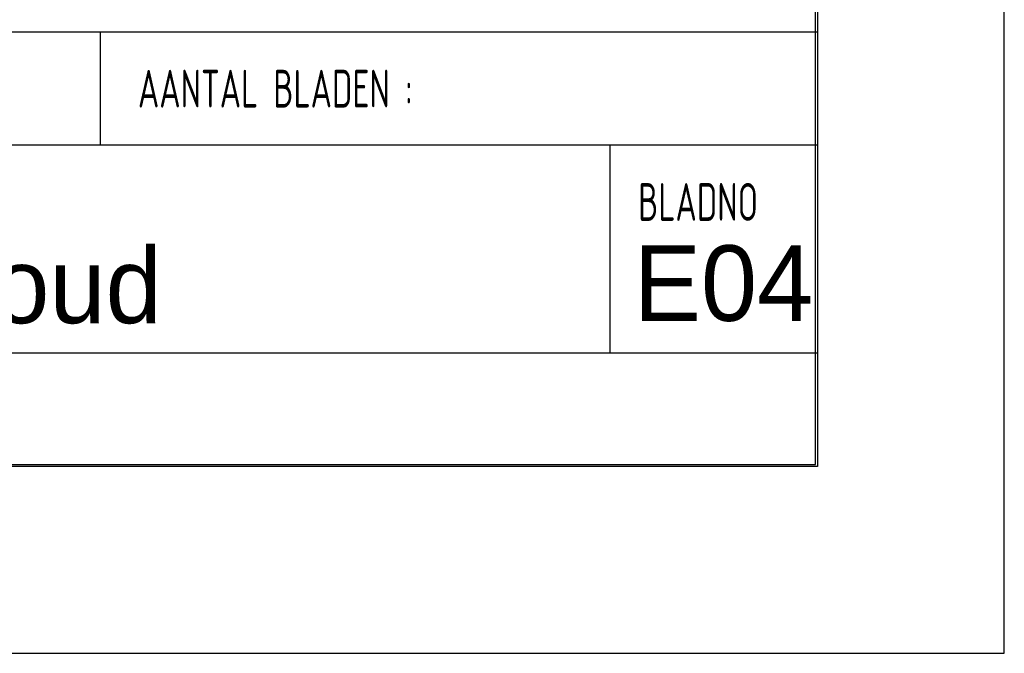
# Model space of a CAD drawing. Extents: x 0 to 84868, y 0 to 29700.
# Tile 17 of 50: x 36784 to 42000, y 0 to 3355. Entities that reach past the tile are written whole.
import ezdxf
from ezdxf.enums import TextEntityAlignment as Align

# ---------------------------------------------------------------- set-up
doc = ezdxf.new("R2010")
doc.units = 0
doc.header["$LTSCALE"] = 100
for name, color, linetype in [('00att025', 2, 'Continuous'), ('00att035', 3, 'Continuous'), ('00att050', 4, 'Continuous'), ('00kad025', 2, 'Continuous'), ('00kad070', 5, 'Continuous'), ('BL$2----', 7, 'Continuous'), ('BL$4----', 7, 'Continuous')]:
    doc.layers.add(name, color=color, linetype=linetype)
doc.styles.add('BURO-018', font='BUROFONT.shx', dxfattribs={"height": 180})
doc.styles.add('BURO-025', font='BUROFONT.shx', dxfattribs={"height": 250})
doc.styles.add('BURO-050', font='BUROFONT.shx', dxfattribs={"height": 500})
doc.styles.add('STYLE2', font='isocp2.shx', dxfattribs={"width": 0.7})

# ---------------------------------------------------------------- blocks, each defined once
blk = doc.blocks.new('A3-HOR')
at = {"layer": '00kad025', "linetype": 'Continuous'}
for p, q in [((420, 0), (420, 297)), ((0, 0), (420, 0))]:
    blk.add_line(p, q, dxfattribs=at)
at = {"layer": '00kad070', "linetype": 'Continuous'}
for p, q in [((410, 10), (410, 287)), ((10, 10), (410, 10))]:
    blk.add_line(p, q, dxfattribs=at)
blk = doc.blocks.new('STEMPEL GEERDIJK-NIEUW')
at = {"color": 5, "ltscale": 0.5}
for p, q in [((-9.9, 63.9), (-9.9, 9.9)), ((-9.9, 26.9), (-84.9, 26.9)), ((-9.9, 15.9), (-84.9, 15.9)), ((-9.9, 9.9), (-209.9, 9.9))]:
    blk.add_line(p, q, dxfattribs=at)
at = {"ltscale": 0.5}
for p, q in [((-9.9, 32.9), (-84.9, 32.9)), ((-47.9, 32.9), (-47.9, 26.9)), ((-20.9, 26.9), (-20.9, 15.9))]:
    blk.add_line(p, q, dxfattribs=at)
at = {"ltscale": 0.5, "style": 'STYLE2', "width": 0.7}
for s, p in [('AANTAL BLADEN :', (-45.9, 28.9)), ('BLADNO', (-19.4, 22.9))]:
    blk.add_text(s, height=2, dxfattribs=at).set_placement(p)
at = {"color": 1, "ltscale": 0.5, "style": 'BURO-018'}
for tag, p in [('DIVERSEN', (-68.9, 28.9)), ('AANTALBLAD', (-22.9, 28.9))]:
    blk.add_attdef(tag, p, '', height=2, dxfattribs=at)
at = {"layer": '00att025', "color": 1, "linetype": 'Continuous', "style": 'BURO-018'}
for tag, p in [('WZ_GOEDC', (-230.84, 55.442)), ('WZ_GOEDA', (-218.863, 55.442)), ('WZ_GOEDB', (-225.315, 55.031)), ('WZ_INITSC', (-230.84, 40.332)), ('WZ_INITSB', (-224.737, 40.332)), ('WZ_INITSA', (-218.863, 40.332)), ('WZ_DATUMC', (-230.84, 17.774)), ('WZ_DATUMB', (-224.737, 17.774)), ('WZ_DATUMA', (-218.863, 17.774)), ('WZ_CODEC', (-230.84, 10.751)), ('WZ_CODEB', (-224.737, 10.751)), ('WZ_CODEA', (-218.863, 10.751))]:
    blk.add_attdef(tag, text='', height=1.8, rotation=90, dxfattribs=at).set_placement(p, align=Align.MIDDLE_LEFT)
at = {"layer": '00att025', "color": 1, "linetype": 'Continuous'}
for tag, p, height, style in [('TKSCHAAL', (-194.804, 59.901), 2, 'BURO-018'), ('PRDATUM', (-199.225, 49.917), 1.8, 'BURO-018'), ('PRPRLEID', (-179.438, 45.409), 1.8, 'BURO-018'), ('PROPDRGVR1', (-191.434, 32.851), 2.2, 'BURO-025'), ('TK1OMSCHR', (-191.287, 27.025), 2.2, 'BURO-025'), ('TK2OMSCHR', (-191.169, 20.919), 2.2, 'BURO-025'), ('TKFILE', (-63.112, 11.291), 2, 'BURO-018')]:
    blk.add_attdef(tag, p, '', height=height, dxfattribs=dict(at, style=style))
at = {"layer": '00att025', "color": 2, "linetype": 'Continuous'}
for tag, p, height, style in [('PRVRIJ5', (-150.129, 51.989), 2.5, 'BURO-025'), ('PRVRIJ6', (-150.142, 46.083), 2.5, 'BURO-025'), ('PRNUMMER', (-70.447, 33.854), 3.5, 'BURO-050'), ('TKFORMAAT', (-82.528, 17.509), 4, 'BURO-025')]:
    blk.add_attdef(tag, p, '', height=height, dxfattribs=dict(at, style=style))
at = {"layer": '00att025', "color": 1, "linetype": 'Continuous', "style": 'BURO-018'}
blk.add_attdef('TKINIT', text='', height=1.8, dxfattribs=at).set_placement((-179.711, 50.878), align=Align.MIDDLE_LEFT)
at = {"layer": '00att025', "color": 3, "linetype": 'Continuous', "ltscale": 25, "style": 'BURO-025'}
blk.add_attdef('TKFASE', text='', height=4, dxfattribs=at).set_placement((-71.405, 19.481), align=Align.MIDDLE_LEFT)
at = {"layer": '00att035', "color": 2, "linetype": 'Continuous', "style": 'BURO-025'}
blk.add_attdef('PROMSCHR', (-149.998, 57.146), '', height=2.5, dxfattribs=at)
at = {"layer": '00att050', "color": 2, "linetype": 'Continuous', "style": 'BURO-025'}
blk.add_attdef('TKTEKNR', text='', height=4, dxfattribs=at).set_placement((-19.639, 19.603), align=Align.MIDDLE_LEFT)

msp = doc.modelspace()

# ---------------------------------------------------------------- block references
at = {"layer": 'BL$2----', "xscale": 100, "yscale": 100}
msp.add_blockref('A3-HOR', (0, 0), dxfattribs=at)
at = {"layer": 'BL$4----'}
ref = msp.add_blockref('STEMPEL GEERDIJK-NIEUW', (42000, 0), dxfattribs=dict(at, xscale=100, yscale=100))
ref.add_attrib('TKTEKNR', 'E04', dxfattribs={"layer": '00att050', "color": 2, "linetype": 'Continuous', "height": 400, "style": 'BURO-025'}).set_placement((40036.1, 1960.3), align=Align.MIDDLE_LEFT)
ref.add_attrib('TKFASE', 'Onderhoud', dxfattribs={"layer": '00att025', "color": 3, "linetype": 'Continuous', "ltscale": 25, "height": 400, "style": 'BURO-025'}).set_placement((34859.5, 1948.1), align=Align.MIDDLE_LEFT)

doc.saveas('drawing.dxf')
